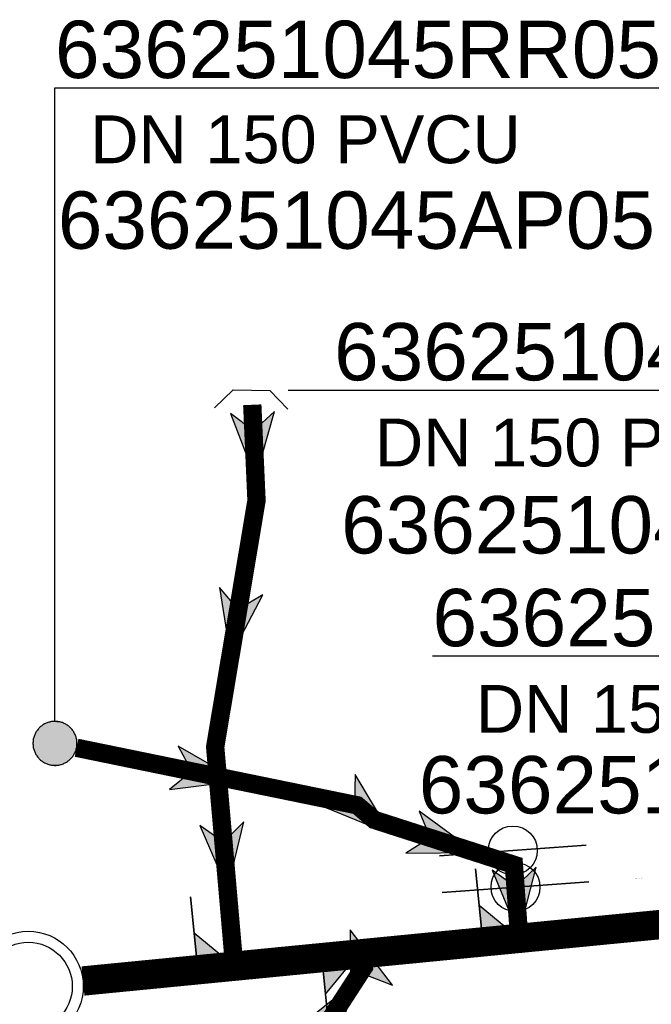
# Model space of a CAD drawing. Extents: x 356718 to 357658, y 5762241 to 5762615.
# Tile 29 of 157: x 357002 to 357010, y 5762321 to 5762335. Entities that reach past the tile are written whole.
import ezdxf
from ezdxf.enums import TextEntityAlignment as Align

# ---------------------------------------------------------------- set-up
doc = ezdxf.new("R2010")
doc.units = 0
doc.header["$MEASUREMENT"] = 0
doc.linetypes.add('AUSGEZOGEN', pattern=[0])
doc.linetypes.add('STRICHPUNKT', pattern=[5, 2, -1, 1, -1])
doc.layers.get('0').update_dxf_attribs({"linetype": 'AUSGEZOGEN'})
for name, color, linetype, true_color in [('111_00131_Symbol', 7, 'AUSGEZOGEN', 0x000000), ('111_00228_Schachtsymbol_nach_Sy', 7, 'AUSGEZOGEN', 0x000000), ('114_00133_Schachtnummer', 7, 'AUSGEZOGEN', 0x000000), ('121_10376_Haltungen_Mischwasser', 6, 'STRICHPUNKT', 0xff00ff), ('121_10399_Haltungen_Mischwasser', 6, 'STRICHPUNKT', 0xff00ff), ('123_00137_Fliessrichtungspfeil', 7, 'AUSGEZOGEN', 0x000000), ('124_10626_Standard__Laenge____1', 7, 'AUSGEZOGEN', 0x000000), ('141_10677_Stutzen__alle__aus_DW', 7, 'AUSGEZOGEN', 0x000000), ('141_10868_Stutzen__141_', 7, 'AUSGEZOGEN', 0x000000)]:
    doc.layers.add(name, color=color, linetype=linetype, true_color=true_color)
doc.styles.add('ARIAL', font='arial.ttf', dxfattribs={"height": 1.5})
doc.styles.get("Standard").update_dxf_attribs({"font": 'arial.ttf', "height": 1})

# ---------------------------------------------------------------- blocks, each defined once
blk = doc.blocks.new('N03')
at = {"color": 0}
for radius in [0.75, 0.6]:
    blk.add_circle((0, 0), radius, dxfattribs=at)
blk = doc.blocks.new('TEILSTRECKE_E')
at = {"color": 0, "linetype": 'AUSGEZOGEN'}
for points in [[(0, 0.25), (-0.25, 0.5)], [(0, 0.25), (0, -0.25)], [(0, -0.25), (-0.25, -0.5)]]:
    blk.add_lwpolyline(points, dxfattribs=at)
blk = doc.blocks.new('RR')
at = {"color": 0, "linetype": 'AUSGEZOGEN'}
blk.add_lwpolyline([(0.3, 0), (0.3, 0.013), (0.299, 0.025), (0.298, 0.038), (0.296, 0.05), (0.293, 0.063), (0.29, 0.075), (0.287, 0.087), (0.283, 0.099), (0.279, 0.111), (0.274, 0.123), (0.268, 0.134), (0.262, 0.145), (0.256, 0.156), (0.249, 0.167), (0.242, 0.177), (0.234, 0.187), (0.226, 0.197), (0.218, 0.206), (0.209, 0.215), (0.199, 0.224), (0.19, 0.232), (0.18, 0.24), (0.17, 0.247), (0.159, 0.254), (0.148, 0.261), (0.137, 0.267), (0.126, 0.272), (0.114, 0.277), (0.102, 0.282), (0.09, 0.286), (0.078, 0.29), (0.066, 0.293), (0.053, 0.295), (0.041, 0.297), (0.028, 0.299), (0.016, 0.3), (0.003, 0.3), (-0.009, 0.3), (-0.022, 0.299), (-0.035, 0.298), (-0.047, 0.296), (-0.06, 0.294), (-0.072, 0.291), (-0.084, 0.288), (-0.096, 0.284), (-0.108, 0.28), (-0.12, 0.275), (-0.131, 0.27), (-0.143, 0.264), (-0.154, 0.258), (-0.164, 0.251), (-0.175, 0.244), (-0.185, 0.236), (-0.195, 0.228), (-0.204, 0.22), (-0.213, 0.211), (-0.222, 0.202), (-0.23, 0.192), (-0.238, 0.182), (-0.246, 0.172), (-0.253, 0.162), (-0.259, 0.151), (-0.265, 0.14), (-0.271, 0.129), (-0.276, 0.117), (-0.281, 0.105), (-0.285, 0.093), (-0.289, 0.081), (-0.292, 0.069), (-0.295, 0.057), (-0.297, 0.044), (-0.298, 0.032), (-0.299, 0.019), (-0.3, 0.006), (-0.3, -0.006), (-0.299, -0.019), (-0.298, -0.032), (-0.297, -0.044), (-0.295, -0.057), (-0.292, -0.069), (-0.289, -0.081), (-0.285, -0.093), (-0.281, -0.105), (-0.276, -0.117), (-0.271, -0.129), (-0.265, -0.14), (-0.259, -0.151), (-0.253, -0.162), (-0.246, -0.172), (-0.238, -0.182), (-0.23, -0.192), (-0.222, -0.202), (-0.213, -0.211), (-0.204, -0.22), (-0.195, -0.228), (-0.185, -0.236), (-0.175, -0.244), (-0.164, -0.251), (-0.154, -0.258), (-0.143, -0.264), (-0.131, -0.27), (-0.12, -0.275), (-0.108, -0.28), (-0.096, -0.284), (-0.084, -0.288), (-0.072, -0.291), (-0.06, -0.294), (-0.047, -0.296), (-0.035, -0.298), (-0.022, -0.299), (-0.009, -0.3), (0.003, -0.3), (0.016, -0.3), (0.028, -0.299), (0.041, -0.297), (0.053, -0.295), (0.066, -0.293), (0.078, -0.29), (0.09, -0.286), (0.102, -0.282), (0.114, -0.277), (0.126, -0.272), (0.137, -0.267), (0.148, -0.261), (0.159, -0.254), (0.17, -0.247), (0.18, -0.24), (0.19, -0.232), (0.199, -0.224), (0.209, -0.215), (0.218, -0.206), (0.226, -0.197), (0.234, -0.187), (0.242, -0.177), (0.249, -0.167), (0.256, -0.156), (0.262, -0.145), (0.268, -0.134), (0.274, -0.123), (0.279, -0.111), (0.283, -0.099), (0.287, -0.087), (0.29, -0.075), (0.293, -0.063), (0.296, -0.05), (0.298, -0.038), (0.299, -0.025), (0.3, -0.013), (0.3, 0), (0.3, 0)], close=True, dxfattribs=at)
blk.add_lwpolyline([(0.3, 0), (0.3, 0.013), (0.299, 0.025), (0.298, 0.038), (0.296, 0.05), (0.293, 0.063), (0.29, 0.075), (0.287, 0.087), (0.283, 0.099), (0.279, 0.111), (0.274, 0.123), (0.268, 0.134), (0.262, 0.145), (0.256, 0.156), (0.249, 0.167), (0.242, 0.177), (0.234, 0.187), (0.226, 0.197), (0.218, 0.206), (0.209, 0.215), (0.199, 0.224), (0.19, 0.232), (0.18, 0.24), (0.17, 0.247), (0.159, 0.254), (0.148, 0.261), (0.137, 0.267), (0.126, 0.272), (0.114, 0.277), (0.102, 0.282), (0.09, 0.286), (0.078, 0.29), (0.066, 0.293), (0.053, 0.295), (0.041, 0.297), (0.028, 0.299), (0.016, 0.3), (0.003, 0.3), (-0.009, 0.3), (-0.022, 0.299), (-0.035, 0.298), (-0.047, 0.296), (-0.06, 0.294), (-0.072, 0.291), (-0.084, 0.288), (-0.096, 0.284), (-0.108, 0.28), (-0.12, 0.275), (-0.131, 0.27), (-0.143, 0.264), (-0.154, 0.258), (-0.164, 0.251), (-0.175, 0.244), (-0.185, 0.236), (-0.195, 0.228), (-0.204, 0.22), (-0.213, 0.211), (-0.222, 0.202), (-0.23, 0.192), (-0.238, 0.182), (-0.246, 0.172), (-0.253, 0.162), (-0.259, 0.151), (-0.265, 0.14), (-0.271, 0.129), (-0.276, 0.117), (-0.281, 0.105), (-0.285, 0.093), (-0.289, 0.081), (-0.292, 0.069), (-0.295, 0.057), (-0.297, 0.044), (-0.298, 0.032), (-0.299, 0.019), (-0.3, 0.006), (-0.3, -0.006), (-0.299, -0.019), (-0.298, -0.032), (-0.297, -0.044), (-0.295, -0.057), (-0.292, -0.069), (-0.289, -0.081), (-0.285, -0.093), (-0.281, -0.105), (-0.276, -0.117), (-0.271, -0.129), (-0.265, -0.14), (-0.259, -0.151), (-0.253, -0.162), (-0.246, -0.172), (-0.238, -0.182), (-0.23, -0.192), (-0.222, -0.202), (-0.213, -0.211), (-0.204, -0.22), (-0.195, -0.228), (-0.185, -0.236), (-0.175, -0.244), (-0.164, -0.251), (-0.154, -0.258), (-0.143, -0.264), (-0.131, -0.27), (-0.12, -0.275), (-0.108, -0.28), (-0.096, -0.284), (-0.084, -0.288), (-0.072, -0.291), (-0.06, -0.294), (-0.047, -0.296), (-0.035, -0.298), (-0.022, -0.299), (-0.009, -0.3), (0.003, -0.3), (0.016, -0.3), (0.028, -0.299), (0.041, -0.297), (0.053, -0.295), (0.066, -0.293), (0.078, -0.29), (0.09, -0.286), (0.102, -0.282), (0.114, -0.277), (0.126, -0.272), (0.137, -0.267), (0.148, -0.261), (0.159, -0.254), (0.17, -0.247), (0.18, -0.24), (0.19, -0.232), (0.199, -0.224), (0.209, -0.215), (0.218, -0.206), (0.226, -0.197), (0.234, -0.187), (0.242, -0.177), (0.249, -0.167), (0.256, -0.156), (0.262, -0.145), (0.268, -0.134), (0.274, -0.123), (0.279, -0.111), (0.283, -0.099), (0.287, -0.087), (0.29, -0.075), (0.293, -0.063), (0.296, -0.05), (0.298, -0.038), (0.299, -0.025), (0.3, -0.013), (0.3, 0), (0.3, 0)], close=True, dxfattribs=at)
at = {"color": 0}
for points in [[(-0.137, 0.267), (0.137, 0.267), (-0.131, 0.27)], [(-0.137, 0.267), (0.137, 0.267), (-0.131, 0.27)], [(-0.131, 0.27), (0.131, 0.27), (-0.126, 0.272)], [(-0.131, 0.27), (0.131, 0.27), (-0.126, 0.272)], [(0.137, 0.267), (-0.131, 0.27), (0.131, 0.27)], [(0.137, 0.267), (-0.131, 0.27), (0.131, 0.27)], [(-0.126, 0.272), (0.126, 0.272), (-0.12, 0.275)], [(-0.126, 0.272), (0.126, 0.272), (-0.12, 0.275)], [(0.131, 0.27), (-0.126, 0.272), (0.126, 0.272)], [(0.131, 0.27), (-0.126, 0.272), (0.126, 0.272)], [(-0.12, 0.275), (0.12, 0.275), (-0.114, 0.277)], [(-0.12, 0.275), (0.12, 0.275), (-0.114, 0.277)], [(0.126, 0.272), (-0.12, 0.275), (0.12, 0.275)], [(0.126, 0.272), (-0.12, 0.275), (0.12, 0.275)], [(-0.114, 0.277), (0.114, 0.277), (-0.108, 0.28)], [(-0.114, 0.277), (0.114, 0.277), (-0.108, 0.28)], [(0.12, 0.275), (-0.114, 0.277), (0.114, 0.277)], [(0.12, 0.275), (-0.114, 0.277), (0.114, 0.277)], [(-0.108, 0.28), (0.108, 0.28), (-0.102, 0.282)], [(-0.108, 0.28), (0.108, 0.28), (-0.102, 0.282)], [(0.114, 0.277), (-0.108, 0.28), (0.108, 0.28)], [(0.114, 0.277), (-0.108, 0.28), (0.108, 0.28)], [(-0.102, 0.282), (0.102, 0.282), (-0.096, 0.284)], [(-0.102, 0.282), (0.102, 0.282), (-0.096, 0.284)], [(0.108, 0.28), (-0.102, 0.282), (0.102, 0.282)], [(0.108, 0.28), (-0.102, 0.282), (0.102, 0.282)], [(-0.096, 0.284), (0.096, 0.284), (-0.09, 0.286)], [(-0.096, 0.284), (0.096, 0.284), (-0.09, 0.286)], [(0.102, 0.282), (-0.096, 0.284), (0.096, 0.284)], [(0.102, 0.282), (-0.096, 0.284), (0.096, 0.284)], [(-0.09, 0.286), (0.09, 0.286), (-0.084, 0.288)], [(-0.09, 0.286), (0.09, 0.286), (-0.084, 0.288)], [(0.096, 0.284), (-0.09, 0.286), (0.09, 0.286)], [(0.096, 0.284), (-0.09, 0.286), (0.09, 0.286)], [(-0.084, 0.288), (0.084, 0.288), (-0.078, 0.29)], [(-0.084, 0.288), (0.084, 0.288), (-0.078, 0.29)], [(0.09, 0.286), (-0.084, 0.288), (0.084, 0.288)], [(0.09, 0.286), (-0.084, 0.288), (0.084, 0.288)], [(-0.078, 0.29), (0.078, 0.29), (-0.072, 0.291)], [(-0.078, 0.29), (0.078, 0.29), (-0.072, 0.291)], [(0.084, 0.288), (-0.078, 0.29), (0.078, 0.29)], [(0.084, 0.288), (-0.078, 0.29), (0.078, 0.29)], [(-0.072, 0.291), (0.072, 0.291), (-0.066, 0.293)], [(-0.072, 0.291), (0.072, 0.291), (-0.066, 0.293)], [(0.078, 0.29), (-0.072, 0.291), (0.072, 0.291)], [(0.078, 0.29), (-0.072, 0.291), (0.072, 0.291)], [(-0.066, 0.293), (0.066, 0.293), (-0.06, 0.294)], [(-0.066, 0.293), (0.066, 0.293), (-0.06, 0.294)], [(0.072, 0.291), (-0.066, 0.293), (0.066, 0.293)], [(0.072, 0.291), (-0.066, 0.293), (0.066, 0.293)], [(-0.06, 0.294), (0.059, 0.294), (-0.053, 0.295)], [(-0.06, 0.294), (0.059, 0.294), (-0.053, 0.295)], [(0.066, 0.293), (-0.06, 0.294), (0.059, 0.294)], [(0.066, 0.293), (-0.06, 0.294), (0.059, 0.294)], [(-0.053, 0.295), (0.053, 0.295), (-0.047, 0.296)], [(-0.053, 0.295), (0.053, 0.295), (-0.047, 0.296)], [(0.059, 0.294), (-0.053, 0.295), (0.053, 0.295)], [(0.059, 0.294), (-0.053, 0.295), (0.053, 0.295)], [(-0.047, 0.296), (0.047, 0.296), (-0.04, 0.297)], [(-0.047, 0.296), (0.047, 0.296), (-0.04, 0.297)], [(0.053, 0.295), (-0.047, 0.296), (0.047, 0.296)], [(0.053, 0.295), (-0.047, 0.296), (0.047, 0.296)], [(-0.04, 0.297), (0.041, 0.297), (-0.035, 0.298)], [(-0.04, 0.297), (0.041, 0.297), (-0.035, 0.298)], [(0.047, 0.296), (-0.04, 0.297), (0.041, 0.297)], [(0.047, 0.296), (-0.04, 0.297), (0.041, 0.297)], [(-0.035, 0.298), (0.034, 0.298), (-0.028, 0.299)], [(-0.035, 0.298), (0.034, 0.298), (-0.028, 0.299)], [(0.041, 0.297), (-0.035, 0.298), (0.034, 0.298)], [(0.041, 0.297), (-0.035, 0.298), (0.034, 0.298)], [(0.034, 0.298), (-0.028, 0.299), (0.028, 0.299)], [(-0.028, 0.299), (0.028, 0.299), (-0.022, 0.299)], [(0.034, 0.298), (-0.028, 0.299), (0.028, 0.299)], [(-0.028, 0.299), (0.028, 0.299), (-0.022, 0.299)], [(-0.022, 0.299), (0.021, 0.299), (-0.015, 0.3)], [(-0.022, 0.299), (0.021, 0.299), (-0.015, 0.3)], [(0.028, 0.299), (-0.022, 0.299), (0.021, 0.299)], [(0.028, 0.299), (-0.022, 0.299), (0.021, 0.299)], [(0.021, 0.299), (-0.015, 0.3), (0.016, 0.3)], [(-0.015, 0.3), (0.016, 0.3), (-0.009, 0.3)], [(0.021, 0.299), (-0.015, 0.3), (0.016, 0.3)], [(-0.015, 0.3), (0.016, 0.3), (-0.009, 0.3)], [(0.016, 0.3), (-0.009, 0.3), (0.007, 0.3)], [(-0.009, 0.3), (0.007, 0.3), (0.003, 0.3)], [(0.016, 0.3), (-0.009, 0.3), (0.007, 0.3)], [(-0.009, 0.3), (0.007, 0.3), (0.003, 0.3)], [(-0.271, 0.129), (0.271, 0.129), (-0.268, 0.134)], [(-0.271, 0.129), (0.271, 0.129), (-0.268, 0.134)], [(-0.268, 0.134), (0.268, 0.134), (-0.265, 0.14)], [(-0.268, 0.134), (0.268, 0.134), (-0.265, 0.14)], [(0.271, 0.129), (-0.268, 0.134), (0.268, 0.134)], [(0.271, 0.129), (-0.268, 0.134), (0.268, 0.134)], [(-0.265, 0.14), (0.265, 0.14), (-0.262, 0.145)], [(-0.265, 0.14), (0.265, 0.14), (-0.262, 0.145)], [(0.268, 0.134), (-0.265, 0.14), (0.265, 0.14)], [(0.268, 0.134), (-0.265, 0.14), (0.265, 0.14)], [(-0.262, 0.145), (0.262, 0.145), (-0.259, 0.151)], [(-0.262, 0.145), (0.262, 0.145), (-0.259, 0.151)], [(0.265, 0.14), (-0.262, 0.145), (0.262, 0.145)], [(0.265, 0.14), (-0.262, 0.145), (0.262, 0.145)], [(-0.259, 0.151), (0.259, 0.151), (-0.256, 0.156)], [(-0.259, 0.151), (0.259, 0.151), (-0.256, 0.156)], [(0.262, 0.145), (-0.259, 0.151), (0.259, 0.151)], [(0.262, 0.145), (-0.259, 0.151), (0.259, 0.151)], [(-0.256, 0.156), (0.256, 0.156), (-0.253, 0.162)], [(-0.256, 0.156), (0.256, 0.156), (-0.253, 0.162)], [(0.259, 0.151), (-0.256, 0.156), (0.256, 0.156)], [(0.259, 0.151), (-0.256, 0.156), (0.256, 0.156)], [(-0.253, 0.162), (0.253, 0.162), (-0.249, 0.167)], [(-0.253, 0.162), (0.253, 0.162), (-0.249, 0.167)], [(0.256, 0.156), (-0.253, 0.162), (0.253, 0.162)], [(0.256, 0.156), (-0.253, 0.162), (0.253, 0.162)], [(-0.249, 0.167), (0.249, 0.167), (-0.246, 0.172)], [(-0.249, 0.167), (0.249, 0.167), (-0.246, 0.172)], [(0.253, 0.162), (-0.249, 0.167), (0.249, 0.167)], [(0.253, 0.162), (-0.249, 0.167), (0.249, 0.167)], [(-0.246, 0.172), (0.246, 0.172), (-0.242, 0.177)], [(-0.246, 0.172), (0.246, 0.172), (-0.242, 0.177)], [(0.249, 0.167), (-0.246, 0.172), (0.246, 0.172)], [(0.249, 0.167), (-0.246, 0.172), (0.246, 0.172)], [(-0.242, 0.177), (0.242, 0.177), (-0.238, 0.182)], [(-0.242, 0.177), (0.242, 0.177), (-0.238, 0.182)], [(0.246, 0.172), (-0.242, 0.177), (0.242, 0.177)], [(0.246, 0.172), (-0.242, 0.177), (0.242, 0.177)], [(-0.238, 0.182), (0.238, 0.182), (-0.234, 0.187)], [(-0.238, 0.182), (0.238, 0.182), (-0.234, 0.187)], [(0.242, 0.177), (-0.238, 0.182), (0.238, 0.182)], [(0.242, 0.177), (-0.238, 0.182), (0.238, 0.182)], [(-0.234, 0.187), (0.234, 0.187), (-0.23, 0.192)], [(-0.234, 0.187), (0.234, 0.187), (-0.23, 0.192)], [(0.238, 0.182), (-0.234, 0.187), (0.234, 0.187)], [(0.238, 0.182), (-0.234, 0.187), (0.234, 0.187)], [(-0.23, 0.192), (0.23, 0.192), (-0.226, 0.197)], [(-0.23, 0.192), (0.23, 0.192), (-0.226, 0.197)], [(0.234, 0.187), (-0.23, 0.192), (0.23, 0.192)], [(0.234, 0.187), (-0.23, 0.192), (0.23, 0.192)], [(-0.226, 0.197), (0.226, 0.197), (-0.222, 0.202)], [(-0.226, 0.197), (0.226, 0.197), (-0.222, 0.202)], [(0.23, 0.192), (-0.226, 0.197), (0.226, 0.197)], [(0.23, 0.192), (-0.226, 0.197), (0.226, 0.197)], [(-0.222, 0.202), (0.222, 0.202), (-0.218, 0.206)], [(-0.222, 0.202), (0.222, 0.202), (-0.218, 0.206)], [(0.226, 0.197), (-0.222, 0.202), (0.222, 0.202)], [(0.226, 0.197), (-0.222, 0.202), (0.222, 0.202)], [(-0.218, 0.206), (0.218, 0.206), (-0.213, 0.211)], [(-0.218, 0.206), (0.218, 0.206), (-0.213, 0.211)], [(0.222, 0.202), (-0.218, 0.206), (0.218, 0.206)], [(0.222, 0.202), (-0.218, 0.206), (0.218, 0.206)], [(-0.213, 0.211), (0.213, 0.211), (-0.209, 0.215)], [(-0.213, 0.211), (0.213, 0.211), (-0.209, 0.215)], [(0.218, 0.206), (-0.213, 0.211), (0.213, 0.211)], [(0.218, 0.206), (-0.213, 0.211), (0.213, 0.211)], [(-0.209, 0.215), (0.209, 0.215), (-0.204, 0.22)], [(-0.209, 0.215), (0.209, 0.215), (-0.204, 0.22)], [(0.213, 0.211), (-0.209, 0.215), (0.209, 0.215)], [(0.213, 0.211), (-0.209, 0.215), (0.209, 0.215)], [(-0.204, 0.22), (0.204, 0.22), (-0.199, 0.224)], [(-0.204, 0.22), (0.204, 0.22), (-0.199, 0.224)], [(0.209, 0.215), (-0.204, 0.22), (0.204, 0.22)], [(0.209, 0.215), (-0.204, 0.22), (0.204, 0.22)], [(-0.199, 0.224), (0.199, 0.224), (-0.195, 0.228)], [(-0.199, 0.224), (0.199, 0.224), (-0.195, 0.228)], [(0.204, 0.22), (-0.199, 0.224), (0.199, 0.224)], [(0.204, 0.22), (-0.199, 0.224), (0.199, 0.224)], [(-0.195, 0.228), (0.195, 0.228), (-0.19, 0.232)], [(-0.195, 0.228), (0.195, 0.228), (-0.19, 0.232)], [(0.199, 0.224), (-0.195, 0.228), (0.195, 0.228)], [(0.199, 0.224), (-0.195, 0.228), (0.195, 0.228)], [(-0.19, 0.232), (0.19, 0.232), (-0.185, 0.236)], [(-0.19, 0.232), (0.19, 0.232), (-0.185, 0.236)], [(0.195, 0.228), (-0.19, 0.232), (0.19, 0.232)], [(0.195, 0.228), (-0.19, 0.232), (0.19, 0.232)], [(-0.185, 0.236), (0.185, 0.236), (-0.18, 0.24)], [(-0.185, 0.236), (0.185, 0.236), (-0.18, 0.24)], [(0.19, 0.232), (-0.185, 0.236), (0.185, 0.236)], [(0.19, 0.232), (-0.185, 0.236), (0.185, 0.236)], [(-0.18, 0.24), (0.18, 0.24), (-0.175, 0.244)], [(-0.18, 0.24), (0.18, 0.24), (-0.175, 0.244)], [(0.185, 0.236), (-0.18, 0.24), (0.18, 0.24)], [(0.185, 0.236), (-0.18, 0.24), (0.18, 0.24)], [(-0.175, 0.244), (0.175, 0.244), (-0.169, 0.247)], [(-0.175, 0.244), (0.175, 0.244), (-0.169, 0.247)], [(0.18, 0.24), (-0.175, 0.244), (0.175, 0.244)], [(0.18, 0.24), (-0.175, 0.244), (0.175, 0.244)], [(-0.169, 0.247), (0.17, 0.247), (-0.164, 0.251)], [(-0.169, 0.247), (0.17, 0.247), (-0.164, 0.251)], [(0.175, 0.244), (-0.169, 0.247), (0.17, 0.247)], [(0.175, 0.244), (-0.169, 0.247), (0.17, 0.247)], [(-0.164, 0.251), (0.164, 0.251), (-0.159, 0.254)], [(-0.164, 0.251), (0.164, 0.251), (-0.159, 0.254)], [(0.17, 0.247), (-0.164, 0.251), (0.164, 0.251)], [(0.17, 0.247), (-0.164, 0.251), (0.164, 0.251)], [(-0.159, 0.254), (0.159, 0.254), (-0.154, 0.258)], [(-0.159, 0.254), (0.159, 0.254), (-0.154, 0.258)], [(0.164, 0.251), (-0.159, 0.254), (0.159, 0.254)], [(0.164, 0.251), (-0.159, 0.254), (0.159, 0.254)], [(-0.154, 0.258), (0.154, 0.258), (-0.148, 0.261)], [(-0.154, 0.258), (0.154, 0.258), (-0.148, 0.261)], [(0.159, 0.254), (-0.154, 0.258), (0.154, 0.258)], [(0.159, 0.254), (-0.154, 0.258), (0.154, 0.258)], [(-0.148, 0.261), (0.148, 0.261), (-0.143, 0.264)], [(-0.148, 0.261), (0.148, 0.261), (-0.143, 0.264)], [(0.154, 0.258), (-0.148, 0.261), (0.148, 0.261)], [(0.154, 0.258), (-0.148, 0.261), (0.148, 0.261)], [(-0.143, 0.264), (0.142, 0.264), (-0.137, 0.267)], [(-0.143, 0.264), (0.142, 0.264), (-0.137, 0.267)], [(0.148, 0.261), (-0.143, 0.264), (0.142, 0.264)], [(0.148, 0.261), (-0.143, 0.264), (0.142, 0.264)], [(0.142, 0.264), (-0.137, 0.267), (0.137, 0.267)], [(0.142, 0.264), (-0.137, 0.267), (0.137, 0.267)], [(-0.3, 0.013), (0.3, 0.013), (-0.299, 0.019)], [(-0.3, 0.013), (0.3, 0.013), (-0.299, 0.019)], [(-0.3, 0.006), (0.3, 0.006), (-0.3, 0.013)], [(0.3, 0.006), (-0.3, 0.013), (0.3, 0.013)], [(-0.3, 0.006), (0.3, 0.006), (-0.3, 0.013)], [(0.3, 0.006), (-0.3, 0.013), (0.3, 0.013)], [(-0.3, 0), (0.3, 0), (-0.3, 0.006)], [(0.3, 0), (-0.3, 0.006), (0.3, 0.006)], [(-0.3, 0), (0.3, 0), (-0.3, 0.006)], [(0.3, 0), (-0.3, 0.006), (0.3, 0.006)], [(0.3, -0.006), (-0.3, -0.006), (0.3, 0)], [(-0.3, -0.006), (0.3, 0), (-0.3, 0)], [(0.3, -0.006), (-0.3, -0.006), (0.3, 0)], [(-0.3, -0.006), (0.3, 0), (-0.3, 0)], [(-0.299, 0.025), (0.299, 0.025), (-0.298, 0.032)], [(-0.299, 0.025), (0.299, 0.025), (-0.298, 0.032)], [(-0.299, 0.019), (0.299, 0.019), (-0.299, 0.025)], [(0.299, 0.019), (-0.299, 0.025), (0.299, 0.025)], [(-0.299, 0.019), (0.299, 0.019), (-0.299, 0.025)], [(0.299, 0.019), (-0.299, 0.025), (0.299, 0.025)], [(0.3, 0.013), (-0.299, 0.019), (0.299, 0.019)], [(0.3, 0.013), (-0.299, 0.019), (0.299, 0.019)], [(-0.298, 0.038), (0.298, 0.038), (-0.297, 0.044)], [(-0.298, 0.038), (0.298, 0.038), (-0.297, 0.044)], [(-0.298, 0.032), (0.298, 0.032), (-0.298, 0.038)], [(0.298, 0.032), (-0.298, 0.038), (0.298, 0.038)], [(-0.298, 0.032), (0.298, 0.032), (-0.298, 0.038)], [(0.298, 0.032), (-0.298, 0.038), (0.298, 0.038)], [(0.299, 0.025), (-0.298, 0.032), (0.298, 0.032)], [(0.299, 0.025), (-0.298, 0.032), (0.298, 0.032)], [(-0.297, 0.044), (0.297, 0.044), (-0.296, 0.05)], [(-0.297, 0.044), (0.297, 0.044), (-0.296, 0.05)], [(0.298, 0.038), (-0.297, 0.044), (0.297, 0.044)], [(0.298, 0.038), (-0.297, 0.044), (0.297, 0.044)], [(-0.296, 0.05), (0.296, 0.05), (-0.295, 0.057)], [(-0.296, 0.05), (0.296, 0.05), (-0.295, 0.057)], [(0.297, 0.044), (-0.296, 0.05), (0.296, 0.05)], [(0.297, 0.044), (-0.296, 0.05), (0.296, 0.05)], [(-0.295, 0.057), (0.295, 0.057), (-0.293, 0.063)], [(-0.295, 0.057), (0.295, 0.057), (-0.293, 0.063)], [(0.296, 0.05), (-0.295, 0.057), (0.295, 0.057)], [(0.296, 0.05), (-0.295, 0.057), (0.295, 0.057)], [(-0.293, 0.063), (0.293, 0.063), (-0.292, 0.069)], [(-0.293, 0.063), (0.293, 0.063), (-0.292, 0.069)], [(0.295, 0.057), (-0.293, 0.063), (0.293, 0.063)], [(0.295, 0.057), (-0.293, 0.063), (0.293, 0.063)], [(-0.292, 0.069), (0.292, 0.069), (-0.29, 0.075)], [(-0.292, 0.069), (0.292, 0.069), (-0.29, 0.075)], [(0.293, 0.063), (-0.292, 0.069), (0.292, 0.069)], [(0.293, 0.063), (-0.292, 0.069), (0.292, 0.069)], [(-0.29, 0.075), (0.29, 0.075), (-0.289, 0.081)], [(-0.29, 0.075), (0.29, 0.075), (-0.289, 0.081)], [(0.292, 0.069), (-0.29, 0.075), (0.29, 0.075)], [(0.292, 0.069), (-0.29, 0.075), (0.29, 0.075)], [(-0.289, 0.081), (0.289, 0.081), (-0.287, 0.087)], [(-0.289, 0.081), (0.289, 0.081), (-0.287, 0.087)], [(0.29, 0.075), (-0.289, 0.081), (0.289, 0.081)], [(0.29, 0.075), (-0.289, 0.081), (0.289, 0.081)], [(-0.287, 0.087), (0.287, 0.087), (-0.285, 0.093)], [(-0.287, 0.087), (0.287, 0.087), (-0.285, 0.093)], [(0.289, 0.081), (-0.287, 0.087), (0.287, 0.087)], [(0.289, 0.081), (-0.287, 0.087), (0.287, 0.087)], [(-0.285, 0.093), (0.285, 0.093), (-0.283, 0.099)], [(-0.285, 0.093), (0.285, 0.093), (-0.283, 0.099)], [(0.287, 0.087), (-0.285, 0.093), (0.285, 0.093)], [(0.287, 0.087), (-0.285, 0.093), (0.285, 0.093)], [(-0.283, 0.099), (0.283, 0.099), (-0.281, 0.105)], [(-0.283, 0.099), (0.283, 0.099), (-0.281, 0.105)], [(0.285, 0.093), (-0.283, 0.099), (0.283, 0.099)], [(0.285, 0.093), (-0.283, 0.099), (0.283, 0.099)], [(-0.281, 0.105), (0.281, 0.105), (-0.279, 0.111)], [(-0.281, 0.105), (0.281, 0.105), (-0.279, 0.111)], [(0.283, 0.099), (-0.281, 0.105), (0.281, 0.105)], [(0.283, 0.099), (-0.281, 0.105), (0.281, 0.105)], [(-0.279, 0.111), (0.279, 0.111), (-0.276, 0.117)], [(-0.279, 0.111), (0.279, 0.111), (-0.276, 0.117)], [(0.281, 0.105), (-0.279, 0.111), (0.279, 0.111)], [(0.281, 0.105), (-0.279, 0.111), (0.279, 0.111)], [(-0.276, 0.117), (0.276, 0.117), (-0.274, 0.123)], [(-0.276, 0.117), (0.276, 0.117), (-0.274, 0.123)], [(0.279, 0.111), (-0.276, 0.117), (0.276, 0.117)], [(0.279, 0.111), (-0.276, 0.117), (0.276, 0.117)], [(-0.274, 0.123), (0.274, 0.123), (-0.271, 0.129)], [(-0.274, 0.123), (0.274, 0.123), (-0.271, 0.129)], [(0.276, 0.117), (-0.274, 0.123), (0.274, 0.123)], [(0.276, 0.117), (-0.274, 0.123), (0.274, 0.123)], [(0.274, 0.123), (-0.271, 0.129), (0.271, 0.129)], [(0.274, 0.123), (-0.271, 0.129), (0.271, 0.129)], [(0.3, 0), (0.3, 0), (0.3, 0)], [(0.3, 0), (0.3, 0), (0.3, 0)], [(0.3, 0), (0.3, 0), (0.3, 0)], [(0.3, 0), (0.3, 0), (0.3, 0)], [(0.3, -0.013), (-0.3, -0.013), (0.3, -0.006)], [(-0.3, -0.013), (0.3, -0.006), (-0.3, -0.006)], [(0.3, -0.013), (-0.3, -0.013), (0.3, -0.006)], [(-0.3, -0.013), (0.3, -0.006), (-0.3, -0.006)], [(-0.299, -0.019), (0.3, -0.013), (-0.3, -0.013)], [(-0.299, -0.019), (0.3, -0.013), (-0.3, -0.013)], [(0.299, -0.019), (-0.299, -0.019), (0.3, -0.013)], [(0.299, -0.019), (-0.299, -0.019), (0.3, -0.013)], [(0.299, -0.025), (-0.299, -0.025), (0.299, -0.019)], [(-0.299, -0.025), (0.299, -0.019), (-0.299, -0.019)], [(0.299, -0.025), (-0.299, -0.025), (0.299, -0.019)], [(-0.299, -0.025), (0.299, -0.019), (-0.299, -0.019)], [(-0.298, -0.032), (0.299, -0.025), (-0.299, -0.025)], [(-0.298, -0.032), (0.299, -0.025), (-0.299, -0.025)], [(0.298, -0.032), (-0.298, -0.032), (0.299, -0.025)], [(0.298, -0.032), (-0.298, -0.032), (0.299, -0.025)], [(0.298, -0.038), (-0.298, -0.038), (0.298, -0.032)], [(-0.298, -0.038), (0.298, -0.032), (-0.298, -0.032)], [(0.298, -0.038), (-0.298, -0.038), (0.298, -0.032)], [(-0.298, -0.038), (0.298, -0.032), (-0.298, -0.032)], [(-0.297, -0.044), (0.298, -0.038), (-0.298, -0.038)], [(-0.297, -0.044), (0.298, -0.038), (-0.298, -0.038)], [(0.297, -0.044), (-0.297, -0.044), (0.298, -0.038)], [(0.297, -0.044), (-0.297, -0.044), (0.298, -0.038)], [(-0.296, -0.05), (0.297, -0.044), (-0.297, -0.044)], [(-0.296, -0.05), (0.297, -0.044), (-0.297, -0.044)], [(0.296, -0.05), (-0.296, -0.05), (0.297, -0.044)], [(0.296, -0.05), (-0.296, -0.05), (0.297, -0.044)], [(-0.295, -0.057), (0.296, -0.05), (-0.296, -0.05)], [(-0.295, -0.057), (0.296, -0.05), (-0.296, -0.05)], [(0.295, -0.057), (-0.295, -0.057), (0.296, -0.05)], [(0.295, -0.057), (-0.295, -0.057), (0.296, -0.05)], [(-0.293, -0.063), (0.295, -0.057), (-0.295, -0.057)], [(-0.293, -0.063), (0.295, -0.057), (-0.295, -0.057)], [(0.293, -0.063), (-0.293, -0.063), (0.295, -0.057)], [(0.293, -0.063), (-0.293, -0.063), (0.295, -0.057)], [(-0.292, -0.069), (0.293, -0.063), (-0.293, -0.063)], [(-0.292, -0.069), (0.293, -0.063), (-0.293, -0.063)], [(0.292, -0.069), (-0.292, -0.069), (0.293, -0.063)], [(0.292, -0.069), (-0.292, -0.069), (0.293, -0.063)], [(-0.29, -0.075), (0.292, -0.069), (-0.292, -0.069)], [(-0.29, -0.075), (0.292, -0.069), (-0.292, -0.069)], [(0.29, -0.075), (-0.29, -0.075), (0.292, -0.069)], [(0.29, -0.075), (-0.29, -0.075), (0.292, -0.069)], [(-0.289, -0.081), (0.29, -0.075), (-0.29, -0.075)], [(-0.289, -0.081), (0.29, -0.075), (-0.29, -0.075)], [(0.289, -0.081), (-0.289, -0.081), (0.29, -0.075)], [(0.289, -0.081), (-0.289, -0.081), (0.29, -0.075)], [(-0.287, -0.087), (0.289, -0.081), (-0.289, -0.081)], [(-0.287, -0.087), (0.289, -0.081), (-0.289, -0.081)], [(0.287, -0.087), (-0.287, -0.087), (0.289, -0.081)], [(0.287, -0.087), (-0.287, -0.087), (0.289, -0.081)], [(-0.285, -0.093), (0.287, -0.087), (-0.287, -0.087)], [(-0.285, -0.093), (0.287, -0.087), (-0.287, -0.087)], [(0.285, -0.093), (-0.285, -0.093), (0.287, -0.087)], [(0.285, -0.093), (-0.285, -0.093), (0.287, -0.087)], [(-0.283, -0.099), (0.285, -0.093), (-0.285, -0.093)], [(-0.283, -0.099), (0.285, -0.093), (-0.285, -0.093)], [(0.283, -0.099), (-0.283, -0.099), (0.285, -0.093)], [(0.283, -0.099), (-0.283, -0.099), (0.285, -0.093)], [(-0.281, -0.105), (0.283, -0.099), (-0.283, -0.099)], [(-0.281, -0.105), (0.283, -0.099), (-0.283, -0.099)], [(0.281, -0.105), (-0.281, -0.105), (0.283, -0.099)], [(0.281, -0.105), (-0.281, -0.105), (0.283, -0.099)], [(-0.279, -0.111), (0.281, -0.105), (-0.281, -0.105)], [(-0.279, -0.111), (0.281, -0.105), (-0.281, -0.105)], [(0.279, -0.111), (-0.279, -0.111), (0.281, -0.105)], [(0.279, -0.111), (-0.279, -0.111), (0.281, -0.105)], [(-0.276, -0.117), (0.279, -0.111), (-0.279, -0.111)], [(-0.276, -0.117), (0.279, -0.111), (-0.279, -0.111)], [(0.276, -0.117), (-0.276, -0.117), (0.279, -0.111)], [(0.276, -0.117), (-0.276, -0.117), (0.279, -0.111)], [(-0.274, -0.123), (0.276, -0.117), (-0.276, -0.117)], [(-0.274, -0.123), (0.276, -0.117), (-0.276, -0.117)], [(0.274, -0.123), (-0.274, -0.123), (0.276, -0.117)], [(0.274, -0.123), (-0.274, -0.123), (0.276, -0.117)], [(-0.271, -0.129), (0.274, -0.123), (-0.274, -0.123)], [(-0.271, -0.129), (0.274, -0.123), (-0.274, -0.123)], [(0.271, -0.129), (-0.271, -0.129), (0.274, -0.123)], [(0.271, -0.129), (-0.271, -0.129), (0.274, -0.123)], [(-0.268, -0.134), (0.271, -0.129), (-0.271, -0.129)], [(-0.268, -0.134), (0.271, -0.129), (-0.271, -0.129)], [(0.268, -0.134), (-0.268, -0.134), (0.271, -0.129)], [(0.268, -0.134), (-0.268, -0.134), (0.271, -0.129)], [(-0.265, -0.14), (0.268, -0.134), (-0.268, -0.134)], [(-0.265, -0.14), (0.268, -0.134), (-0.268, -0.134)], [(0.265, -0.14), (-0.265, -0.14), (0.268, -0.134)], [(0.265, -0.14), (-0.265, -0.14), (0.268, -0.134)], [(-0.262, -0.145), (0.265, -0.14), (-0.265, -0.14)], [(-0.262, -0.145), (0.265, -0.14), (-0.265, -0.14)], [(0.262, -0.145), (-0.262, -0.145), (0.265, -0.14)], [(0.262, -0.145), (-0.262, -0.145), (0.265, -0.14)], [(-0.259, -0.151), (0.262, -0.145), (-0.262, -0.145)], [(-0.259, -0.151), (0.262, -0.145), (-0.262, -0.145)], [(0.259, -0.151), (-0.259, -0.151), (0.262, -0.145)], [(0.259, -0.151), (-0.259, -0.151), (0.262, -0.145)], [(-0.256, -0.156), (0.259, -0.151), (-0.259, -0.151)], [(-0.256, -0.156), (0.259, -0.151), (-0.259, -0.151)], [(0.256, -0.156), (-0.256, -0.156), (0.259, -0.151)], [(0.256, -0.156), (-0.256, -0.156), (0.259, -0.151)], [(-0.253, -0.162), (0.256, -0.156), (-0.256, -0.156)], [(-0.253, -0.162), (0.256, -0.156), (-0.256, -0.156)], [(0.253, -0.162), (-0.253, -0.162), (0.256, -0.156)], [(0.253, -0.162), (-0.253, -0.162), (0.256, -0.156)], [(-0.249, -0.167), (0.253, -0.162), (-0.253, -0.162)], [(-0.249, -0.167), (0.253, -0.162), (-0.253, -0.162)], [(0.249, -0.167), (-0.249, -0.167), (0.253, -0.162)], [(0.249, -0.167), (-0.249, -0.167), (0.253, -0.162)], [(-0.246, -0.172), (0.249, -0.167), (-0.249, -0.167)], [(-0.246, -0.172), (0.249, -0.167), (-0.249, -0.167)], [(0.246, -0.172), (-0.246, -0.172), (0.249, -0.167)], [(0.246, -0.172), (-0.246, -0.172), (0.249, -0.167)], [(-0.242, -0.177), (0.246, -0.172), (-0.246, -0.172)], [(-0.242, -0.177), (0.246, -0.172), (-0.246, -0.172)], [(0.242, -0.177), (-0.242, -0.177), (0.246, -0.172)], [(0.242, -0.177), (-0.242, -0.177), (0.246, -0.172)], [(-0.238, -0.182), (0.242, -0.177), (-0.242, -0.177)], [(-0.238, -0.182), (0.242, -0.177), (-0.242, -0.177)], [(0.238, -0.182), (-0.238, -0.182), (0.242, -0.177)], [(0.238, -0.182), (-0.238, -0.182), (0.242, -0.177)], [(-0.234, -0.187), (0.238, -0.182), (-0.238, -0.182)], [(-0.234, -0.187), (0.238, -0.182), (-0.238, -0.182)], [(0.234, -0.187), (-0.234, -0.187), (0.238, -0.182)], [(0.234, -0.187), (-0.234, -0.187), (0.238, -0.182)], [(-0.23, -0.192), (0.234, -0.187), (-0.234, -0.187)], [(-0.23, -0.192), (0.234, -0.187), (-0.234, -0.187)], [(0.23, -0.192), (-0.23, -0.192), (0.234, -0.187)], [(0.23, -0.192), (-0.23, -0.192), (0.234, -0.187)], [(-0.226, -0.197), (0.23, -0.192), (-0.23, -0.192)], [(-0.226, -0.197), (0.23, -0.192), (-0.23, -0.192)], [(0.226, -0.197), (-0.226, -0.197), (0.23, -0.192)], [(0.226, -0.197), (-0.226, -0.197), (0.23, -0.192)], [(-0.222, -0.202), (0.226, -0.197), (-0.226, -0.197)], [(-0.222, -0.202), (0.226, -0.197), (-0.226, -0.197)], [(0.222, -0.202), (-0.222, -0.202), (0.226, -0.197)], [(0.222, -0.202), (-0.222, -0.202), (0.226, -0.197)], [(-0.218, -0.206), (0.222, -0.202), (-0.222, -0.202)], [(-0.218, -0.206), (0.222, -0.202), (-0.222, -0.202)], [(0.218, -0.206), (-0.218, -0.206), (0.222, -0.202)], [(0.218, -0.206), (-0.218, -0.206), (0.222, -0.202)], [(-0.213, -0.211), (0.218, -0.206), (-0.218, -0.206)], [(-0.213, -0.211), (0.218, -0.206), (-0.218, -0.206)], [(0.213, -0.211), (-0.213, -0.211), (0.218, -0.206)], [(0.213, -0.211), (-0.213, -0.211), (0.218, -0.206)], [(-0.209, -0.215), (0.213, -0.211), (-0.213, -0.211)], [(-0.209, -0.215), (0.213, -0.211), (-0.213, -0.211)], [(0.209, -0.215), (-0.209, -0.215), (0.213, -0.211)], [(0.209, -0.215), (-0.209, -0.215), (0.213, -0.211)], [(-0.204, -0.22), (0.209, -0.215), (-0.209, -0.215)], [(-0.204, -0.22), (0.209, -0.215), (-0.209, -0.215)], [(0.204, -0.22), (-0.204, -0.22), (0.209, -0.215)], [(0.204, -0.22), (-0.204, -0.22), (0.209, -0.215)], [(-0.199, -0.224), (0.204, -0.22), (-0.204, -0.22)], [(-0.199, -0.224), (0.204, -0.22), (-0.204, -0.22)], [(0.199, -0.224), (-0.199, -0.224), (0.204, -0.22)], [(0.199, -0.224), (-0.199, -0.224), (0.204, -0.22)], [(-0.195, -0.228), (0.199, -0.224), (-0.199, -0.224)], [(-0.195, -0.228), (0.199, -0.224), (-0.199, -0.224)], [(0.195, -0.228), (-0.195, -0.228), (0.199, -0.224)], [(0.195, -0.228), (-0.195, -0.228), (0.199, -0.224)], [(-0.19, -0.232), (0.195, -0.228), (-0.195, -0.228)], [(-0.19, -0.232), (0.195, -0.228), (-0.195, -0.228)], [(0.19, -0.232), (-0.19, -0.232), (0.195, -0.228)], [(0.19, -0.232), (-0.19, -0.232), (0.195, -0.228)], [(-0.185, -0.236), (0.19, -0.232), (-0.19, -0.232)], [(-0.185, -0.236), (0.19, -0.232), (-0.19, -0.232)], [(0.185, -0.236), (-0.185, -0.236), (0.19, -0.232)], [(0.185, -0.236), (-0.185, -0.236), (0.19, -0.232)], [(-0.18, -0.24), (0.185, -0.236), (-0.185, -0.236)], [(-0.18, -0.24), (0.185, -0.236), (-0.185, -0.236)], [(0.18, -0.24), (-0.18, -0.24), (0.185, -0.236)], [(0.18, -0.24), (-0.18, -0.24), (0.185, -0.236)], [(-0.175, -0.244), (0.18, -0.24), (-0.18, -0.24)], [(-0.175, -0.244), (0.18, -0.24), (-0.18, -0.24)], [(0.175, -0.244), (-0.175, -0.244), (0.18, -0.24)], [(0.175, -0.244), (-0.175, -0.244), (0.18, -0.24)], [(-0.169, -0.247), (0.175, -0.244), (-0.175, -0.244)], [(-0.169, -0.247), (0.175, -0.244), (-0.175, -0.244)], [(0.17, -0.247), (-0.169, -0.247), (0.175, -0.244)], [(0.17, -0.247), (-0.169, -0.247), (0.175, -0.244)], [(-0.164, -0.251), (0.17, -0.247), (-0.169, -0.247)], [(-0.164, -0.251), (0.17, -0.247), (-0.169, -0.247)], [(0.164, -0.251), (-0.164, -0.251), (0.17, -0.247)], [(0.164, -0.251), (-0.164, -0.251), (0.17, -0.247)], [(-0.159, -0.254), (0.164, -0.251), (-0.164, -0.251)], [(-0.159, -0.254), (0.164, -0.251), (-0.164, -0.251)], [(0.159, -0.254), (-0.159, -0.254), (0.164, -0.251)], [(0.159, -0.254), (-0.159, -0.254), (0.164, -0.251)], [(-0.154, -0.258), (0.159, -0.254), (-0.159, -0.254)], [(-0.154, -0.258), (0.159, -0.254), (-0.159, -0.254)], [(0.154, -0.258), (-0.154, -0.258), (0.159, -0.254)], [(0.154, -0.258), (-0.154, -0.258), (0.159, -0.254)], [(-0.148, -0.261), (0.154, -0.258), (-0.154, -0.258)], [(-0.148, -0.261), (0.154, -0.258), (-0.154, -0.258)], [(0.148, -0.261), (-0.148, -0.261), (0.154, -0.258)], [(0.148, -0.261), (-0.148, -0.261), (0.154, -0.258)], [(-0.143, -0.264), (0.148, -0.261), (-0.148, -0.261)], [(-0.143, -0.264), (0.148, -0.261), (-0.148, -0.261)], [(0.142, -0.264), (-0.143, -0.264), (0.148, -0.261)], [(0.142, -0.264), (-0.143, -0.264), (0.148, -0.261)], [(-0.137, -0.267), (0.142, -0.264), (-0.143, -0.264)], [(-0.137, -0.267), (0.142, -0.264), (-0.143, -0.264)], [(0.137, -0.267), (-0.137, -0.267), (0.142, -0.264)], [(0.137, -0.267), (-0.137, -0.267), (0.142, -0.264)], [(-0.131, -0.27), (0.137, -0.267), (-0.137, -0.267)], [(-0.131, -0.27), (0.137, -0.267), (-0.137, -0.267)], [(0.131, -0.27), (-0.131, -0.27), (0.137, -0.267)], [(0.131, -0.27), (-0.131, -0.27), (0.137, -0.267)], [(-0.126, -0.272), (0.131, -0.27), (-0.131, -0.27)], [(-0.126, -0.272), (0.131, -0.27), (-0.131, -0.27)], [(0.126, -0.272), (-0.126, -0.272), (0.131, -0.27)], [(0.126, -0.272), (-0.126, -0.272), (0.131, -0.27)], [(-0.12, -0.275), (0.126, -0.272), (-0.126, -0.272)], [(-0.12, -0.275), (0.126, -0.272), (-0.126, -0.272)], [(0.12, -0.275), (-0.12, -0.275), (0.126, -0.272)], [(0.12, -0.275), (-0.12, -0.275), (0.126, -0.272)], [(-0.114, -0.277), (0.12, -0.275), (-0.12, -0.275)], [(-0.114, -0.277), (0.12, -0.275), (-0.12, -0.275)], [(0.114, -0.277), (-0.114, -0.277), (0.12, -0.275)], [(0.114, -0.277), (-0.114, -0.277), (0.12, -0.275)], [(-0.108, -0.28), (0.114, -0.277), (-0.114, -0.277)], [(-0.108, -0.28), (0.114, -0.277), (-0.114, -0.277)], [(0.108, -0.28), (-0.108, -0.28), (0.114, -0.277)], [(0.108, -0.28), (-0.108, -0.28), (0.114, -0.277)], [(-0.102, -0.282), (0.108, -0.28), (-0.108, -0.28)], [(-0.102, -0.282), (0.108, -0.28), (-0.108, -0.28)], [(0.102, -0.282), (-0.102, -0.282), (0.108, -0.28)], [(0.102, -0.282), (-0.102, -0.282), (0.108, -0.28)], [(-0.096, -0.284), (0.102, -0.282), (-0.102, -0.282)], [(-0.096, -0.284), (0.102, -0.282), (-0.102, -0.282)], [(0.096, -0.284), (-0.096, -0.284), (0.102, -0.282)], [(0.096, -0.284), (-0.096, -0.284), (0.102, -0.282)], [(-0.09, -0.286), (0.096, -0.284), (-0.096, -0.284)], [(-0.09, -0.286), (0.096, -0.284), (-0.096, -0.284)], [(0.09, -0.286), (-0.09, -0.286), (0.096, -0.284)], [(0.09, -0.286), (-0.09, -0.286), (0.096, -0.284)], [(-0.084, -0.288), (0.09, -0.286), (-0.09, -0.286)], [(-0.084, -0.288), (0.09, -0.286), (-0.09, -0.286)], [(0.084, -0.288), (-0.084, -0.288), (0.09, -0.286)], [(0.084, -0.288), (-0.084, -0.288), (0.09, -0.286)], [(-0.078, -0.29), (0.084, -0.288), (-0.084, -0.288)], [(-0.078, -0.29), (0.084, -0.288), (-0.084, -0.288)], [(0.078, -0.29), (-0.078, -0.29), (0.084, -0.288)], [(0.078, -0.29), (-0.078, -0.29), (0.084, -0.288)], [(-0.072, -0.291), (0.078, -0.29), (-0.078, -0.29)], [(-0.072, -0.291), (0.078, -0.29), (-0.078, -0.29)], [(0.072, -0.291), (-0.072, -0.291), (0.078, -0.29)], [(0.072, -0.291), (-0.072, -0.291), (0.078, -0.29)], [(-0.066, -0.293), (0.072, -0.291), (-0.072, -0.291)], [(-0.066, -0.293), (0.072, -0.291), (-0.072, -0.291)], [(0.066, -0.293), (-0.066, -0.293), (0.072, -0.291)], [(0.066, -0.293), (-0.066, -0.293), (0.072, -0.291)], [(-0.06, -0.294), (0.066, -0.293), (-0.066, -0.293)], [(-0.06, -0.294), (0.066, -0.293), (-0.066, -0.293)], [(0.059, -0.294), (-0.06, -0.294), (0.066, -0.293)], [(0.059, -0.294), (-0.06, -0.294), (0.066, -0.293)], [(-0.053, -0.295), (0.059, -0.294), (-0.06, -0.294)], [(-0.053, -0.295), (0.059, -0.294), (-0.06, -0.294)], [(0.053, -0.295), (-0.053, -0.295), (0.059, -0.294)], [(0.053, -0.295), (-0.053, -0.295), (0.059, -0.294)], [(-0.047, -0.296), (0.053, -0.295), (-0.053, -0.295)], [(-0.047, -0.296), (0.053, -0.295), (-0.053, -0.295)], [(0.047, -0.296), (-0.047, -0.296), (0.053, -0.295)], [(0.047, -0.296), (-0.047, -0.296), (0.053, -0.295)], [(-0.04, -0.297), (0.047, -0.296), (-0.047, -0.296)], [(-0.04, -0.297), (0.047, -0.296), (-0.047, -0.296)], [(0.041, -0.297), (-0.04, -0.297), (0.047, -0.296)], [(0.041, -0.297), (-0.04, -0.297), (0.047, -0.296)], [(-0.035, -0.298), (0.041, -0.297), (-0.04, -0.297)], [(-0.035, -0.298), (0.041, -0.297), (-0.04, -0.297)], [(0.034, -0.298), (-0.035, -0.298), (0.041, -0.297)], [(0.034, -0.298), (-0.035, -0.298), (0.041, -0.297)], [(-0.028, -0.299), (0.034, -0.298), (-0.035, -0.298)], [(-0.028, -0.299), (0.034, -0.298), (-0.035, -0.298)], [(0.028, -0.299), (-0.028, -0.299), (0.034, -0.298)], [(0.028, -0.299), (-0.028, -0.299), (0.034, -0.298)], [(-0.022, -0.299), (0.028, -0.299), (-0.028, -0.299)], [(-0.022, -0.299), (0.028, -0.299), (-0.028, -0.299)], [(-0.015, -0.3), (0.021, -0.299), (-0.022, -0.299)], [(0.021, -0.299), (-0.022, -0.299), (0.028, -0.299)], [(-0.015, -0.3), (0.021, -0.299), (-0.022, -0.299)], [(0.021, -0.299), (-0.022, -0.299), (0.028, -0.299)], [(0.016, -0.3), (-0.015, -0.3), (0.021, -0.299)], [(0.016, -0.3), (-0.015, -0.3), (0.021, -0.299)], [(-0.009, -0.3), (0.016, -0.3), (-0.015, -0.3)], [(-0.009, -0.3), (0.016, -0.3), (-0.015, -0.3)], [(0.003, -0.3), (0.007, -0.3), (-0.009, -0.3)], [(0.007, -0.3), (-0.009, -0.3), (0.016, -0.3)], [(0.003, -0.3), (0.007, -0.3), (-0.009, -0.3)], [(0.007, -0.3), (-0.009, -0.3), (0.016, -0.3)]]:
    blk.add_solid(points, dxfattribs=at)
blk = doc.blocks.new('F00')
at = {"color": 0}
blk.add_circle((0, 0), 0.1, dxfattribs=at)
blk = doc.blocks.new('FLI')
at = {"color": 0, "linetype": 'AUSGEZOGEN'}
blk.add_lwpolyline([(-0.4, 0), (-0.9, -0.6), (0.9, 0), (-0.9, 0.6), (-0.4, 0)], close=True, dxfattribs=at)
at = {"color": 0}
for points in [[(-0.4, 0), (0.9, 0), (-0.9, 0.6)], [(-0.9, -0.6), (0.9, 0), (-0.4, 0)]]:
    blk.add_solid(points, dxfattribs=at)

msp = doc.modelspace()

# ---------------------------------------------------------------- linework, layer by layer
at = {"layer": '114_00133_Schachtnummer', "color": 18, "linetype": 'AUSGEZOGEN', "true_color": 0x000000}
for points in [[(357002.089, 5762325.175), (357002.089, 5762333.803), (357010.544, 5762333.803)], [(357005.267, 5762329.686), (357005.891, 5762329.685), (357014.284, 5762329.685)], [(357013.418, 5762324.472), (357015.562, 5762326.063), (357007.231, 5762326.063)]]:
    msp.add_lwpolyline(points, dxfattribs=at)
at = {"layer": '121_10376_Haltungen_Mischwasser', "color": 6, "linetype": 'STRICHPUNKT', "true_color": 0xff00ff, "const_width": 0.4}
msp.add_lwpolyline([(357002.471, 5762321.638), (357046.282, 5762325.923)], dxfattribs=at)
at = {"layer": '121_10399_Haltungen_Mischwasser', "color": 6, "linetype": 'STRICHPUNKT', "true_color": 0xff00ff, "const_width": 0.25}
for points in [[(357004.776, 5762329.487), (357004.834, 5762328.182), (357004.271, 5762324.825), (357004.522, 5762321.939)], [(357002.383, 5762324.815), (357006.206, 5762324.031), (357006.438, 5762323.833), (357008.339, 5762323.221), (357008.405, 5762322.319)], [(357007.898, 5762309.355), (357006.289, 5762310.471), (357005.528, 5762320.641), (357006.289, 5762321.815), (357006.256, 5762321.911)]]:
    msp.add_lwpolyline(points, dxfattribs=at)
at = {"layer": '141_10677_Stutzen__alle__aus_DW', "color": 18, "linetype": 'AUSGEZOGEN', "true_color": 0x000000}
msp.add_lwpolyline([(357009.359, 5762322.99), (357007.364, 5762322.845)], close=True, dxfattribs=at)
at = {"layer": '141_10677_Stutzen__alle__aus_DW', "color": 18, "true_color": 0x000000}
msp.add_circle((357008.361, 5762322.917), 0.333, dxfattribs=at)
at = {"layer": '141_10868_Stutzen__141_', "color": 18, "linetype": 'AUSGEZOGEN', "true_color": 0x000000}
for points in [[(357009.323, 5762323.488), (357007.328, 5762323.343)], [(357007.915, 5762322.17), (357007.817, 5762323.166)], [(357004.033, 5762321.791), (357003.936, 5762322.786)], [(357007.915, 5762322.17), (357008.412, 5762322.219), (357007.866, 5762322.668)], [(357004.033, 5762321.791), (357004.531, 5762321.839), (357003.984, 5762322.288)], [(357005.725, 5762321.956), (357005.774, 5762321.459), (357006.223, 5762322.005)], [(357005.725, 5762321.956), (357005.822, 5762320.961)]]:
    msp.add_lwpolyline(points, close=True, dxfattribs=at)
at = {"layer": '141_10868_Stutzen__141_', "color": 18, "true_color": 0x000000}
msp.add_circle((357008.325, 5762323.416), 0.333, dxfattribs=at)
for points in [[(357007.915, 5762322.17), (357008.412, 5762322.219), (357007.866, 5762322.668)], [(357004.033, 5762321.791), (357004.531, 5762321.839), (357003.984, 5762322.288)], [(357005.725, 5762321.956), (357005.774, 5762321.459), (357006.223, 5762322.005)]]:
    msp.add_solid(points, dxfattribs=at)

# ---------------------------------------------------------------- block references
at = {"layer": '111_00131_Symbol', "color": 18, "true_color": 0x000000}
for name, p, rotation in [('TEILSTRECKE_E', (357004.767, 5762329.687), 88.80000000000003), ('F00', (357008.412, 5762322.219), 185.6), ('F00', (357006.223, 5762322.005), 185.6), ('F00', (357004.531, 5762321.839), 185.6)]:
    msp.add_blockref(name, p, dxfattribs=dict(at, rotation=rotation))
msp.add_blockref('RR', (357002.089, 5762324.875), dxfattribs=at)
at = {"layer": '111_00228_Schachtsymbol_nach_Sy', "color": 18, "true_color": 0x000000}
msp.add_blockref('N03', (357001.725, 5762321.565), dxfattribs=at)
at = {"layer": '123_00137_Fliessrichtungspfeil', "color": 18, "true_color": 0x000000, "xscale": 0.5, "yscale": 0.5, "zscale": 0.5}
for p, rotation in [((357004.8, 5762328.934), 272.6), ((357004.552, 5762326.503), 260.5000000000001), ((357004.148, 5762324.453), 348.5000000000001), ((357006.322, 5762323.932), 319.4), ((357007.388, 5762323.527), 342.2), ((357004.401, 5762323.332), 275), ((357008.376, 5762322.72), 274.2), ((357006.256, 5762321.91), 109.1), ((357005.908, 5762321.228), 57)]:
    msp.add_blockref('FLI', p, dxfattribs=dict(at, rotation=rotation))

# ---------------------------------------------------------------- texts
at = {"layer": '114_00133_Schachtnummer', "color": 18, "true_color": 0x000000, "style": 'ARIAL'}
for s, p in [('636251045RR05', (357002.089, 5762334.719)), ('636251045AP05', (357002.128, 5762332.394)), ('636251045RV03', (357005.891, 5762330.601)), ('636251045AP03', (357005.986, 5762328.243)), ('636251045SE06', (357007.231, 5762326.979)), ('636251045AP06', (357007.044, 5762324.702))]:
    msp.add_text(s, height=0.78136, dxfattribs=at).set_placement(p, align=Align.TOP_LEFT)
at = {"layer": '124_10626_Standard__Laenge____1', "color": 18, "true_color": 0x000000, "style": 'ARIAL'}
for p in [(357002.57, 5762333.429), (357006.448, 5762329.299), (357007.822, 5762325.67)]:
    msp.add_text('DN 150 PVCU', height=0.65113, dxfattribs=at).set_placement(p, align=Align.TOP_LEFT)
at = {"layer": '141_10677_Stutzen__alle__aus_DW', "color": 18, "true_color": 0x000000}
msp.add_text('0.70', height=0.00707, rotation=4.1, dxfattribs=at).set_placement((357010.018, 5762323.041), align=Align.TOP_RIGHT)
msp.add_text('BCAAA 150,00mm', height=0.00707, rotation=4.1, dxfattribs=at).set_placement((357010.019, 5762323.041), align=Align.TOP_LEFT)

doc.saveas('drawing.dxf')
